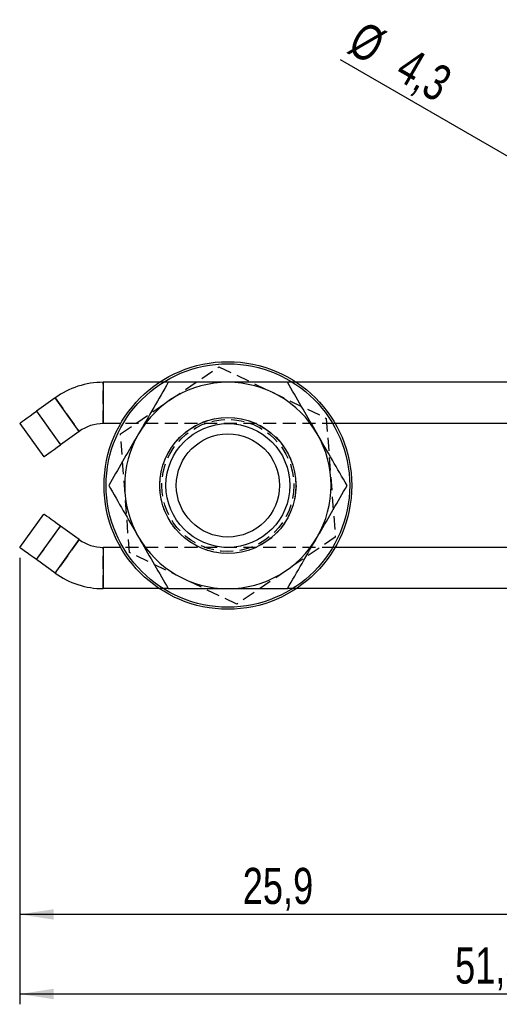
# Model space of a CAD drawing. Extents: x 27 to 187, y 3 to 143.
# Tile 1 of 30: x 50 to 73, y 3 to 51. Entities that reach past the tile are written whole.
import ezdxf

# ---------------------------------------------------------------- set-up
doc = ezdxf.new("R2010")
doc.units = 0
doc.header["$LTSCALE"] = 0.5
doc.linetypes.add('HIDDEN', pattern=[1.905, 1.27, -0.635])
doc.layers.get('0').update_dxf_attribs({"linetype": 'CONTINUOUS'})
doc.styles.add('SLDTEXTSTYLE0', font='TXT', dxfattribs={"width": 0.75})
doc.dimstyles.new('SLDDIMSTYLE3', dxfattribs={"dimtxt": 1.75, "dimasz": 1.651, "dimexe": 0, "dimexo": 0.0625, "dimgap": 0.4375, "dimtad": 1, "dimdec": 1, "dimrnd": 1e-09, "dimzin": 12, "dimtxsty": 'SLDTEXTSTYLE0', "dimsah": 1, "dimcen": 0.09, "dimazin": 3, "dimtfac": 1, "dimtdec": 1, "dimtofl": 0, "dimtmove": 0, "dimatfit": 3, "dimtolj": 1, "dimtzin": 12})
doc.dimstyles.new('SLDDIMSTYLE4', dxfattribs={"dimtxt": 1.75, "dimasz": 1.651, "dimexe": 0, "dimexo": 0.0625, "dimgap": 0.4375, "dimtad": 1, "dimdec": 3, "dimrnd": 1e-09, "dimzin": 12, "dimtxsty": 'SLDTEXTSTYLE0', "dimblk1": 'NONE', "dimsah": 1, "dimcen": 0, "dimazin": 3, "dimtfac": 1, "dimtdec": 3, "dimtmove": 0, "dimatfit": 3, "dimtolj": 1, "dimtzin": 12})

# ---------------------------------------------------------------- blocks, each defined once
blk = doc.blocks.new('_D_6')
at = {"color": 179, "linetype": 'CONTINUOUS'}
for p, q in [((49.604, 24.922), (49.604, 3.283)), ((100.888, 14.283), (100.888, 3.283)), ((100.888, 3.783), (49.604, 3.783))]:
    blk.add_line(p, q, dxfattribs=at)
for points in [[(49.604, 3.783), (51.255, 3.529), (51.255, 4.037)], [(100.888, 3.783), (99.237, 4.037), (99.237, 3.529)]]:
    blk.add_solid(points, dxfattribs=at)
at = {"color": 179, "linetype": 'CONTINUOUS', "insert": (70.697, 6.039, -12.724), "char_height": 1.75, "attachment_point": 1, "style": 'SLDTEXTSTYLE0'}
blk.add_mtext('51,3', dxfattribs=at)
blk = doc.blocks.new('_D_7')
at = {"color": 179, "linetype": 'CONTINUOUS'}
for p, q in [((49.604, 24.922), (49.604, 7.141)), ((75.488, 14.283), (75.488, 7.141)), ((75.488, 7.641), (49.604, 7.641))]:
    blk.add_line(p, q, dxfattribs=at)
for points in [[(49.604, 7.641), (51.255, 7.387), (51.255, 7.895)], [(75.488, 7.641), (73.837, 7.895), (73.837, 7.387)]]:
    blk.add_solid(points, dxfattribs=at)
at = {"color": 179, "linetype": 'CONTINUOUS', "insert": (60.41, 9.897, -12.724), "char_height": 1.75, "attachment_point": 1, "style": 'SLDTEXTSTYLE0'}
blk.add_mtext('25,9', dxfattribs=at)
blk = doc.blocks.new('_D_8')
at = {"color": 179, "linetype": 'CONTINUOUS'}
for q in [(65.153, 49.064), (82.05, 39.308)]:
    blk.add_line((78.326, 41.458), q, dxfattribs=at)
blk.add_solid([(78.326, 41.458), (77.023, 42.504), (76.769, 42.064)], dxfattribs=at)
at = {"color": 179, "linetype": 'CONTINUOUS', "char_height": 1.75, "attachment_point": 1, "rotation": 330, "style": 'SLDTEXTSTYLE0'}
for s, insert in [('%%c', (66.277, 51.011, -12.724)), ('4,3', (68.576, 49.715, -12.724))]:
    blk.add_mtext(s, dxfattribs=dict(at, insert=insert))
blk = doc.blocks.new('_NONE')

msp = doc.modelspace()

# ---------------------------------------------------------------- linework, layer by layer
at = {"color": 7, "linetype": 'HIDDEN'}
for p, q in [((54.488735, 30.936809), (59.257986, 34.190664)), ((59.257986, 34.190664), (64.460533, 31.687298)), ((53.65522, 31.433443), (53.65522, 33.433443)), ((56.768304, 33.433443), (56.374656, 33.433443)), ((63.007906, 33.433443), (62.614262, 33.433443)), ((51.31709, 32.678923), (52.486157, 31.056183)), ((50.415503, 32.029395), (51.584566, 30.406655)), ((64.460533, 31.687298), (64.893829, 25.930078)), ((64.887434, 31.433443), (54.495128, 31.433443)), ((54.922031, 25.179588), (54.488735, 30.936809)), ((50.415503, 24.837492), (51.584566, 26.460232)), ((52.486157, 25.810703), (51.31709, 24.187963)), ((64.893829, 25.930078), (60.124578, 22.676223)), ((53.65522, 23.433443), (53.65522, 25.433443)), ((64.887434, 25.433443), (54.495128, 25.433443)), ((60.124578, 22.676223), (54.922031, 25.179588)), ((56.768304, 23.433443), (56.374656, 23.433443)), ((63.007906, 23.433443), (62.614262, 23.433443))]:
    msp.add_line(p, q, dxfattribs=at)
at = {"color": 7, "linetype": 'CONTINUOUS'}
for p, q in [((53.65522, 33.433443), (53.65522, 31.433443)), ((56.374656, 33.433443), (53.65522, 33.433443)), ((74.360244, 33.433443), (63.007906, 33.433443)), ((51.31709, 32.678923), (50.415503, 32.029395)), ((52.486157, 31.056183), (51.31709, 32.678923)), ((50.415503, 32.029395), (51.584566, 30.406655)), ((49.604131, 31.444862), (50.773198, 29.822122)), ((52.486157, 31.056183), (51.584566, 30.406655)), ((54.495128, 31.433443), (53.65522, 31.433443)), ((73.957021, 31.433443), (64.887434, 31.433443)), ((49.604131, 25.422025), (50.773198, 27.044765)), ((50.415503, 24.837492), (51.584566, 26.460232)), ((52.486157, 25.810703), (51.584566, 26.460232)), ((51.31709, 24.187963), (52.486157, 25.810703)), ((53.65522, 25.433443), (53.65522, 23.433443)), ((54.495128, 25.433443), (53.65522, 25.433443)), ((73.954737, 25.433443), (64.887434, 25.433443)), ((51.31709, 24.187963), (50.415503, 24.837492)), ((56.374656, 23.433443), (53.65522, 23.433443)), ((74.360244, 23.433443), (63.007906, 23.433443))]:
    msp.add_line(p, q, dxfattribs=at)
at = {"color": 7, "linetype": 'CONTINUOUS', "flags": 128}
for points in [[(49.604131, 31.444862), (49.619721, 31.456094), (49.665893, 31.489357), (49.740872, 31.543373), (49.841775, 31.616068), (49.964728, 31.704646), (50.105004, 31.805704), (50.257212, 31.915358), (50.415503, 32.029395)], [(50.773198, 29.822122), (50.788788, 29.833354), (50.83496, 29.866617), (50.909938, 29.920634), (51.010842, 29.993328), (51.133795, 30.081906), (51.274071, 30.182964), (51.426279, 30.292618), (51.584566, 30.406655)], [(51.584566, 26.460232), (51.426279, 26.574269), (51.274071, 26.683923), (51.133795, 26.784981), (51.010842, 26.873559), (50.909938, 26.946253), (50.83496, 27.00027), (50.788788, 27.033533), (50.773198, 27.044765)], [(50.415503, 24.837492), (50.257212, 24.951529), (50.105004, 25.061183), (49.964728, 25.162241), (49.841775, 25.250819), (49.740872, 25.323513), (49.665893, 25.37753), (49.619721, 25.410793), (49.604131, 25.422025)]]:
    msp.add_lwpolyline(points, dxfattribs=at)
at = {"color": 7, "linetype": 'CONTINUOUS'}
for radius in [6, 5.9, 3.295708, 3, 2.5]:
    msp.add_circle((59.691282, 28.433443), radius, dxfattribs=at)
at = {"color": 7, "linetype": 'HIDDEN'}
for radius in [3.3, 3.2]:
    msp.add_circle((59.691282, 28.433443), radius, dxfattribs=at)
at = {"color": 7, "linetype": 'CONTINUOUS'}
for centre, radius, start, end in [((53.655221, 29.433443), 4, 90, 125.77), ((59.691282, 28.433443), 5, 90, 150), ((59.691282, 28.433443), 5, 30, 90), ((53.655221, 29.433443), 2, 90, 125.77), ((59.691282, 28.433443), 5, 150, 210), ((59.691282, 28.433443), 5, 330, 30), ((53.655221, 27.433443), 2, 234.23, 270), ((59.691282, 28.433443), 5, 210, 270), ((59.691282, 28.433443), 5, 270, 330), ((53.655221, 27.433443), 4, 234.23, 270)]:
    msp.add_arc(centre, radius, start, end, dxfattribs=at)
for points, knots in [([(56.804532, 33.433443), (56.570121, 33.027432), (56.097, 32.207967), (55.607917, 31.36085), (55.361154, 30.933443)], [0, 0, 0, 0, 0.495458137, 1, 1, 1, 1]), ([(59.691282, 33.433443), (59.317974, 33.433443), (58.565956, 33.433443), (57.603375, 33.433443), (57.021391, 33.433443), (56.804532, 33.433443)], [0, 0, 0, 0, 0.382117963, 0.769764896, 1, 1, 1, 1]), ([(62.578034, 33.433443), (62.224105, 33.433443), (61.513026, 33.433443), (60.543141, 33.433443), (59.932523, 33.433443), (59.691282, 33.433443)], [0, 0, 0, 0, 0.374792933, 0.75299576, 1, 1, 1, 1]), ([(64.021409, 30.933443), (63.987209, 30.992678), (63.728126, 31.441421), (63.239627, 32.287527), (62.799908, 33.049145), (62.578034, 33.433443)], [0, 0, 0, 0, 0.070062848, 0.530770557, 1, 1, 1, 1]), ([(55.361154, 30.933443), (55.326954, 30.874208), (55.067871, 30.425466), (54.579375, 29.579358), (54.139654, 28.817742), (53.917779, 28.433443)], [0, 0, 0, 0, 0.070062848, 0.53077021, 1, 1, 1, 1]), ([(65.464785, 28.433443), (65.230375, 28.839454), (64.757255, 29.65892), (64.268172, 30.506037), (64.021409, 30.933443)], [0, 0, 0, 0, 0.495458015, 1, 1, 1, 1]), ([(53.917779, 28.433443), (54.152189, 28.027432), (54.625307, 27.207966), (55.114391, 26.360849), (55.361154, 25.933443)], [0, 0, 0, 0, 0.495457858, 1, 1, 1, 1]), ([(64.021409, 25.933443), (64.055608, 25.992678), (64.314691, 26.441421), (64.80319, 27.287528), (65.24291, 28.049145), (65.464785, 28.433443)], [0, 0, 0, 0, 0.070062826, 0.5307703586, 1, 1, 1, 1]), ([(55.361154, 25.933443), (55.395353, 25.874208), (55.654436, 25.425465), (56.142937, 24.57936), (56.582657, 23.817742), (56.804532, 23.433443)], [0, 0, 0, 0, 0.070062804, 0.530770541, 1, 1, 1, 1]), ([(62.578034, 23.433443), (62.812444, 23.839454), (63.285562, 24.658921), (63.774646, 25.506037), (64.021409, 25.933443)], [0, 0, 0, 0, 0.495457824, 1, 1, 1, 1]), ([(56.804532, 23.433443), (57.021392, 23.433443), (57.598464, 23.433443), (58.560846, 23.433443), (59.312874, 23.433443), (59.691282, 23.433443)], [0, 0, 0, 0, 0.230235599, 0.612666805, 1, 1, 1, 1]), ([(59.691282, 23.433443), (59.932523, 23.433443), (60.539498, 23.433443), (61.509424, 23.433443), (62.220555, 23.433443), (62.578034, 23.433443)], [0, 0, 0, 0, 0.247003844, 0.621475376, 1, 1, 1, 1])]:
    msp.add_open_spline(points, degree=3, knots=knots, dxfattribs=at)

# ---------------------------------------------------------------- dimensions: what is measured, and where the dimension line sits
at = {"color": 179, "linetype": 'CONTINUOUS'}
dim = msp.add_diameter_dim_2p(p1=(82.050013, 39.308443), p2=(78.326103, 41.458443), dimstyle='SLDDIMSTYLE4', dxfattribs=at)
dim.commit()
dim.dimension.update_dxf_attribs({"geometry": '_D_8', "text_midpoint": (68.250113, 47.275827), "dimtype": 163})
dim = msp.add_linear_dim(base=(49.604132, 3.783443), p1=(100.888058, 14.783443), p2=(49.604132, 25.422025), angle=0, dimstyle='SLDDIMSTYLE3', dxfattribs=at)
dim.commit()
dim.dimension.update_dxf_attribs({"geometry": '_D_6', "text_midpoint": (73.671266, 3.783443), "dimtype": 160})
dim = msp.add_linear_dim(base=(49.604132, 7.64079), p1=(75.488058, 14.783443), p2=(49.604132, 25.422025), dimstyle='SLDDIMSTYLE3', dxfattribs=at)
dim.commit()
dim.dimension.update_dxf_attribs({"geometry": '_D_7', "text_midpoint": (63.384128, 7.64079), "dimtype": 160})

doc.saveas('drawing.dxf')
